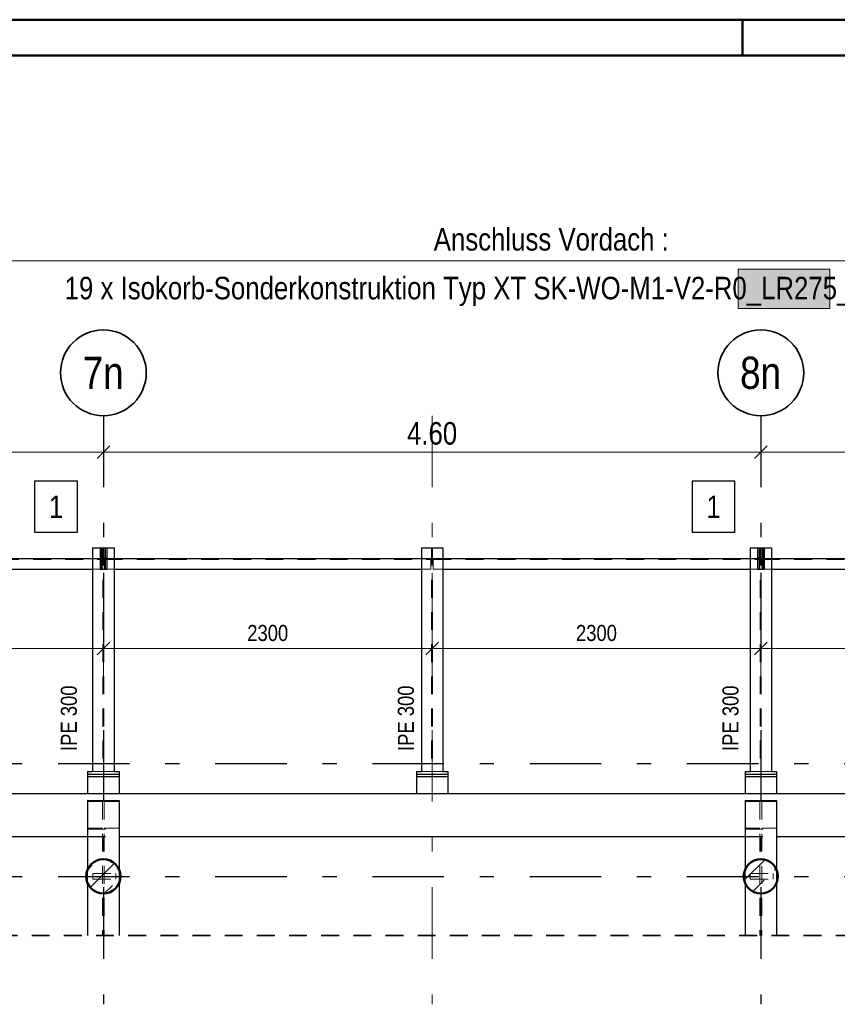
# Model space of a CAD drawing. Header units: millimetres. Extents: x 0 to 91, y -53.4 to 42.
# Tile 159 of 180: x 25.4 to 31.2, y 35.2 to 42. Entities that reach past the tile are written whole.
import ezdxf
from ezdxf.enums import TextEntityAlignment as Align

# ---------------------------------------------------------------- set-up
doc = ezdxf.new("R2010")
doc.units = ezdxf.units.MM
doc.linetypes.add('DASHDOTX2', pattern=[2, 1, -0.5, 0, -0.5])
doc.linetypes.add('HIDDEN', pattern=[0.375, 0.25, -0.125])
for name, color, linetype, lineweight in [('Achsen', 7, 'Continuous', 20), ('Schraffuren', 7, 'Continuous', 20), ('Text', 7, 'Continuous', 20)]:
    doc.layers.add(name, color=color, linetype=linetype, lineweight=lineweight)
doc.styles.add('Arial Narrow', font='ARIALN.TTF')
doc.dimstyles.new('Arch_Strakon_dimstyle', dxfattribs={"dimtxt": 1, "dimasz": 1, "dimexe": 1.25, "dimexo": 0.0625, "dimgap": 1, "dimtad": 0, "dimdec": 5, "dimzin": 12, "dimdsep": 46, "dimtxsty": 'Arial Narrow', "dimblk": 'Arrowhead_Tick', "dimsah": 1, "dimcen": 0, "dimse1": 1, "dimse2": 1, "dimclrd": 6, "dimclrt": 2, "dimazin": 0, "dimtfac": 1, "dimtdec": 4, "dimtmove": 0, "dimatfit": 3, "dimldrblk": 'NONE', "dimfxl": 1, "dimtvp": 1, "dimtolj": 1, "dimtzin": 0, "dimlwd": 13, "dimarcsym": 2})
pattern_1 = [(45, (0, 0), (-0.14142136, 0.14142136), [0.15, -0.1]), (45, (-0.07071, 0.07071), (-0.14142136, 0.14142136), [])]

# ---------------------------------------------------------------- blocks, each defined once
blk = doc.blocks.new('Arrowhead_Tick')
at = {"color": 0, "linetype": 'Continuous', "lineweight": -2}
for p, q in [((0, 20), (0, -10)), ((-1, 0), (0, 0)), ((10, 0), (0, 0))]:
    blk.add_line(p, q, dxfattribs=at)
at = {"color": 2, "linetype": 'Continuous', "lineweight": 35}
blk.add_line((4.42, 4.42), (-4.42, -4.42), dxfattribs=at)
blk = doc.blocks.new('*D24')
at = {"layer": 'Achsen', "color": 6, "linetype": 'Continuous', "lineweight": 13}
blk.add_line((21.4392, 39.0237), (26.0192, 39.0237), dxfattribs=at)
at = {"layer": 'Defpoints', "color": 0}
for p in [(21.4292, 39.2789), (26.0292, 39.2789), (26.0292, 39.0237)]:
    blk.add_point(p, dxfattribs=at)
at = {"layer": 'Achsen', "color": 6, "lineweight": 13, "xscale": 0.01, "yscale": 0.01, "zscale": 0.01}
blk.add_blockref('Arrowhead_Tick', (26.0292, 39.0237), dxfattribs=at)
at = {"layer": 'Achsen', "color": 6, "lineweight": 13, "xscale": 0.01, "yscale": 0.01, "zscale": 0.01, "rotation": 180}
blk.add_blockref('Arrowhead_Tick', (21.4292, 39.0237), dxfattribs=at)
at = {"layer": 'Achsen', "color": 2, "lineweight": -2, "insert": (23.7292, 39.1541), "char_height": 0.1575, "attachment_point": 5, "style": 'Arial Narrow'}
blk.add_mtext('\\A1;4.60', dxfattribs=at)
blk = doc.blocks.new('_None')
blk = doc.blocks.new('*D25')
at = {"layer": 'Achsen', "color": 6, "linetype": 'Continuous', "lineweight": 13}
blk.add_line((26.0392, 39.0237), (30.6192, 39.0237), dxfattribs=at)
at = {"layer": 'Defpoints', "color": 0}
for p in [(26.0292, 39.2789), (30.6292, 39.2789), (30.6292, 39.0237)]:
    blk.add_point(p, dxfattribs=at)
at = {"layer": 'Achsen', "color": 6, "lineweight": 13, "xscale": 0.01, "yscale": 0.01, "zscale": 0.01}
blk.add_blockref('Arrowhead_Tick', (30.6292, 39.0237), dxfattribs=at)
at = {"layer": 'Achsen', "color": 6, "lineweight": 13, "xscale": 0.01, "yscale": 0.01, "zscale": 0.01, "rotation": 180}
blk.add_blockref('Arrowhead_Tick', (26.0292, 39.0237), dxfattribs=at)
at = {"layer": 'Achsen', "color": 2, "lineweight": -2, "insert": (28.3292, 39.1541), "char_height": 0.1575, "attachment_point": 5, "style": 'Arial Narrow'}
blk.add_mtext('\\A1;4.60', dxfattribs=at)
blk = doc.blocks.new('*D26')
at = {"layer": 'Achsen', "color": 6, "linetype": 'Continuous', "lineweight": 13}
blk.add_line((30.6392, 39.0237), (35.2192, 39.0237), dxfattribs=at)
at = {"layer": 'Defpoints', "color": 0}
for p in [(30.6292, 39.2789), (35.2292, 39.2789), (35.2292, 39.0237)]:
    blk.add_point(p, dxfattribs=at)
at = {"layer": 'Achsen', "color": 6, "lineweight": 13, "xscale": 0.01, "yscale": 0.01, "zscale": 0.01}
blk.add_blockref('Arrowhead_Tick', (35.2292, 39.0237), dxfattribs=at)
at = {"layer": 'Achsen', "color": 6, "lineweight": 13, "xscale": 0.01, "yscale": 0.01, "zscale": 0.01, "rotation": 180}
blk.add_blockref('Arrowhead_Tick', (30.6292, 39.0237), dxfattribs=at)
at = {"layer": 'Achsen', "color": 2, "lineweight": -2, "insert": (32.9292, 39.1541), "char_height": 0.1575, "attachment_point": 5, "style": 'Arial Narrow'}
blk.add_mtext('\\A1;4.60', dxfattribs=at)
blk = doc.blocks.new('*D40')
at = {"color": 6, "linetype": 'Continuous', "lineweight": 13}
blk.add_line((23.7392, 37.65), (26.0192, 37.65), dxfattribs=at)
at = {"layer": 'Defpoints', "color": 0}
for p in [(23.7292, 39.2789), (26.0292, 39.2789), (26.0292, 37.65)]:
    blk.add_point(p, dxfattribs=at)
at = {"color": 6, "lineweight": 13, "xscale": 0.01, "yscale": 0.01, "zscale": 0.01}
blk.add_blockref('Arrowhead_Tick', (26.0292, 37.65), dxfattribs=at)
at = {"color": 6, "lineweight": 13, "xscale": 0.01, "yscale": 0.01, "zscale": 0.01, "rotation": 180}
blk.add_blockref('Arrowhead_Tick', (23.7292, 37.65), dxfattribs=at)
at = {"color": 3, "lineweight": -2, "insert": (24.8792, 37.7574), "char_height": 0.1125, "attachment_point": 5, "style": 'Arial Narrow'}
blk.add_mtext('\\A1;2300', dxfattribs=at)
blk = doc.blocks.new('*D41')
at = {"color": 6, "linetype": 'Continuous', "lineweight": 13}
blk.add_line((26.0392, 37.65), (28.3192, 37.65), dxfattribs=at)
at = {"layer": 'Defpoints', "color": 0}
for p in [(26.0292, 39.2789), (28.3292, 39.2789), (28.3292, 37.65)]:
    blk.add_point(p, dxfattribs=at)
at = {"color": 6, "lineweight": 13, "xscale": 0.01, "yscale": 0.01, "zscale": 0.01}
blk.add_blockref('Arrowhead_Tick', (28.3292, 37.65), dxfattribs=at)
at = {"color": 6, "lineweight": 13, "xscale": 0.01, "yscale": 0.01, "zscale": 0.01, "rotation": 180}
blk.add_blockref('Arrowhead_Tick', (26.0292, 37.65), dxfattribs=at)
at = {"color": 3, "lineweight": -2, "insert": (27.1792, 37.7574), "char_height": 0.1125, "attachment_point": 5, "style": 'Arial Narrow'}
blk.add_mtext('\\A1;2300', dxfattribs=at)
blk = doc.blocks.new('*D42')
at = {"color": 6, "linetype": 'Continuous', "lineweight": 13}
blk.add_line((28.3392, 37.65), (30.6192, 37.65), dxfattribs=at)
at = {"layer": 'Defpoints', "color": 0}
for p in [(28.3292, 39.2789), (30.6292, 39.2789), (30.6292, 37.65)]:
    blk.add_point(p, dxfattribs=at)
at = {"color": 6, "lineweight": 13, "xscale": 0.01, "yscale": 0.01, "zscale": 0.01}
blk.add_blockref('Arrowhead_Tick', (30.6292, 37.65), dxfattribs=at)
at = {"color": 6, "lineweight": 13, "xscale": 0.01, "yscale": 0.01, "zscale": 0.01, "rotation": 180}
blk.add_blockref('Arrowhead_Tick', (28.3292, 37.65), dxfattribs=at)
at = {"color": 3, "lineweight": -2, "insert": (29.4792, 37.7574), "char_height": 0.1125, "attachment_point": 5, "style": 'Arial Narrow'}
blk.add_mtext('\\A1;2300', dxfattribs=at)
blk = doc.blocks.new('*D43')
at = {"color": 6, "linetype": 'Continuous', "lineweight": 13}
blk.add_line((30.6392, 37.65), (32.9192, 37.65), dxfattribs=at)
at = {"layer": 'Defpoints', "color": 0}
for p in [(30.6292, 39.2789), (32.9292, 39.2789), (32.9292, 37.65)]:
    blk.add_point(p, dxfattribs=at)
at = {"color": 6, "lineweight": 13, "xscale": 0.01, "yscale": 0.01, "zscale": 0.01}
blk.add_blockref('Arrowhead_Tick', (32.9292, 37.65), dxfattribs=at)
at = {"color": 6, "lineweight": 13, "xscale": 0.01, "yscale": 0.01, "zscale": 0.01, "rotation": 180}
blk.add_blockref('Arrowhead_Tick', (30.6292, 37.65), dxfattribs=at)
at = {"color": 3, "lineweight": -2, "insert": (31.7792, 37.7574), "char_height": 0.1125, "attachment_point": 5, "style": 'Arial Narrow'}
blk.add_mtext('\\A1;2300', dxfattribs=at)

msp = doc.modelspace()

# ---------------------------------------------------------------- hatches: boundary and pattern name
at = {"lineweight": 13, "true_color": 0xe9e9e9}
msp.add_hatch(color=254, dxfattribs=at).paths.add_polyline_path([(31.1117203, 40.3045926), (31.1117203, 40.0285926), (30.4701057, 40.0285926), (30.4701057, 40.3045926)])
at = {"layer": 'Schraffuren', "lineweight": 13, "true_color": 0x91ffff}
for points in [[(26.0420942, 38.3546901), (26.0420942, 38.2046901), (26.0170942, 38.2046901), (26.0170942, 38.3546901)], [(30.6420942, 38.3546901), (30.6420942, 38.2046901), (30.6170942, 38.2046901), (30.6170942, 38.3546901)]]:
    msp.add_hatch(color=131, dxfattribs=at).paths.add_polyline_path(points)
at = {"layer": 'Schraffuren', "lineweight": 13}
h = msp.add_hatch(dxfattribs=at)
h.set_pattern_fill('bB', color=6, scale=0.01, angle=45, style=0, pattern_type=2)
h.set_pattern_definition(pattern_1)
h.paths.add_polyline_path([(26.1492156, 36.0548367), (26.1491758, 36.0579264), (26.1490565, 36.0610141), (26.1488577, 36.0640977), (26.1485796, 36.0671752), (26.1482223, 36.0702445), (26.1477861, 36.0733035), (26.1472713, 36.0763503), (26.1466783, 36.0793829), (26.1460073, 36.0823992), (26.1452589, 36.0853972), (26.1444336, 36.0883749), (26.1435318, 36.0913304), (26.1425543, 36.0942617), (26.1415016, 36.0971669), (26.1403744, 36.100044), (26.1391736, 36.1028911), (26.1378998, 36.1057064), (26.136554, 36.1084879), (26.135137, 36.1112339), (26.1336498, 36.1139424), (26.1320933, 36.1166118), (26.1304686, 36.1192402), (26.1287768, 36.1218259), (26.127019, 36.1243672), (26.1251963, 36.1268624), (26.12331, 36.1293098), (26.1213612, 36.1317078), (26.1193514, 36.1340549), (26.1172818, 36.1363495), (26.1151538, 36.13859), (26.1129689, 36.1407749), (26.1107284, 36.1429029), (26.1084338, 36.1449725), (26.1060868, 36.1469823), (26.1036887, 36.148931), (26.1012413, 36.1508174), (26.0987461, 36.1526401), (26.0962048, 36.1543979), (26.0936191, 36.1560897), (26.0909907, 36.1577144), (26.0883213, 36.1592709), (26.0856128, 36.1607581), (26.0828668, 36.1621751), (26.0800853, 36.1635209), (26.07727, 36.1647947), (26.0744229, 36.1659955), (26.0715458, 36.1671227), (26.0686407, 36.1681754), (26.0657094, 36.1691529), (26.0627538, 36.1700546), (26.0597761, 36.17088), (26.0567781, 36.1716284), (26.0537618, 36.1722993), (26.0507293, 36.1728924), (26.0476824, 36.1734072), (26.0446234, 36.1738434), (26.0415541, 36.1742006), (26.0384766, 36.1744788), (26.035393, 36.1746775), (26.0323053, 36.1747969), (26.0292156, 36.1748367), (26.0261258, 36.1747969), (26.0230381, 36.1746775), (26.0199545, 36.1744788), (26.0168771, 36.1742006), (26.0138078, 36.1738434), (26.0107487, 36.1734072), (26.0077019, 36.1728924), (26.0046693, 36.1722993), (26.001653, 36.1716284), (25.998655, 36.17088), (25.9956773, 36.1700546), (25.9927218, 36.1691529), (25.9897905, 36.1681754), (25.9868853, 36.1671227), (25.9840082, 36.1659955), (25.9811611, 36.1647947), (25.9783458, 36.1635209), (25.9755643, 36.1621751), (25.9728184, 36.1607581), (25.9701098, 36.1592709), (25.9674404, 36.1577144), (25.964812, 36.1560897), (25.9622263, 36.1543979), (25.959685, 36.1526401), (25.9571899, 36.1508174), (25.9547424, 36.148931), (25.9523444, 36.1469823), (25.9499973, 36.1449725), (25.9477028, 36.1429029), (25.9454623, 36.1407749), (25.9432773, 36.13859), (25.9411493, 36.1363495), (25.9390797, 36.1340549), (25.9370699, 36.1317078), (25.9351212, 36.1293098), (25.9332349, 36.1268624), (25.9314122, 36.1243672), (25.9296543, 36.1218259), (25.9279625, 36.1192402), (25.9263378, 36.1166118), (25.9247813, 36.1139424), (25.9232941, 36.1112339), (25.9218771, 36.1084879), (25.9205313, 36.1057064), (25.9192575, 36.1028911), (25.9180567, 36.100044), (25.9169296, 36.0971669), (25.9158769, 36.0942617), (25.9148993, 36.0913304), (25.9139976, 36.0883749), (25.9131722, 36.0853972), (25.9124238, 36.0823992), (25.9117529, 36.0793829), (25.9111598, 36.0763503), (25.910645, 36.0733035), (25.9102089, 36.0702445), (25.9098516, 36.0671752), (25.9095735, 36.0640977), (25.9093747, 36.0610141), (25.9092554, 36.0579264), (25.9092156, 36.0548367), (25.9092554, 36.0517469), (25.9093747, 36.0486592), (25.9095735, 36.0455756), (25.9098516, 36.0424981), (25.9102089, 36.0394289), (25.910645, 36.0363698), (25.9111598, 36.033323), (25.9117529, 36.0302904), (25.9124238, 36.0272741), (25.9131722, 36.0242761), (25.9139976, 36.0212984), (25.9148993, 36.0183429), (25.9158769, 36.0154116), (25.9169296, 36.0125064), (25.9180567, 36.0096293), (25.9192575, 36.0067822), (25.9205313, 36.0039669), (25.9218771, 36.0011854), (25.9232941, 35.9984394), (25.9247813, 35.9957309), (25.9263378, 35.9930615), (25.9279625, 35.9904331), (25.9296543, 35.9878474), (25.9314122, 35.9853061), (25.9332349, 35.9828109), (25.9351212, 35.9803635), (25.9370699, 35.9779655), (25.9390797, 35.9756184), (25.9411493, 35.9733239), (25.9432773, 35.9710834), (25.9454623, 35.9688984), (25.9477028, 35.9667704), (25.9499973, 35.9647008), (25.9523444, 35.962691), (25.9547424, 35.9607423), (25.9571899, 35.9588559), (25.959685, 35.9570333), (25.9622263, 35.9552754), (25.964812, 35.9535836), (25.9674404, 35.9519589), (25.9701098, 35.9504024), (25.9728184, 35.9489152), (25.9755643, 35.9474982), (25.9783458, 35.9461524), (25.9811611, 35.9448786), (25.9840082, 35.9436778), (25.9868853, 35.9425506), (25.9897905, 35.941498), (25.9927218, 35.9405204), (25.9956773, 35.9396187), (25.998655, 35.9387933), (26.001653, 35.9380449), (26.0046693, 35.937374), (26.0077019, 35.9367809), (26.0107487, 35.9362661), (26.0138078, 35.9358299), (26.0168771, 35.9354727), (26.0199545, 35.9351946), (26.0230381, 35.9349958), (26.0261258, 35.9348764), (26.0292156, 35.9348367), (26.0323053, 35.9348764), (26.035393, 35.9349958), (26.0384766, 35.9351946), (26.0415541, 35.9354727), (26.0446234, 35.9358299), (26.0476824, 35.9362661), (26.0507293, 35.9367809), (26.0537618, 35.937374), (26.0567781, 35.9380449), (26.0597761, 35.9387933), (26.0627538, 35.9396187), (26.0657094, 35.9405204), (26.0686407, 35.941498), (26.0715458, 35.9425506), (26.0744229, 35.9436778), (26.07727, 35.9448786), (26.0800853, 35.9461524), (26.0828668, 35.9474982), (26.0856128, 35.9489152), (26.0883213, 35.9504024), (26.0909907, 35.9519589), (26.0936191, 35.9535836), (26.0962048, 35.9552754), (26.0987461, 35.9570333), (26.1012413, 35.9588559), (26.1036887, 35.9607423), (26.1060868, 35.962691), (26.1084338, 35.9647008), (26.1107284, 35.9667704), (26.1129689, 35.9688984), (26.1151538, 35.9710834), (26.1172818, 35.9733239), (26.1193514, 35.9756184), (26.1213612, 35.9779655), (26.12331, 35.9803635), (26.1251963, 35.9828109), (26.127019, 35.9853061), (26.1287768, 35.9878474), (26.1304686, 35.9904331), (26.1320933, 35.9930615), (26.1336498, 35.9957309), (26.135137, 35.9984394), (26.136554, 36.0011854), (26.1378998, 36.0039669), (26.1391736, 36.0067822), (26.1403744, 36.0096293), (26.1415016, 36.0125064), (26.1425543, 36.0154116), (26.1435318, 36.0183429), (26.1444336, 36.0212984), (26.1452589, 36.0242761), (26.1460073, 36.0272741), (26.1466783, 36.0302904), (26.1472713, 36.033323), (26.1477861, 36.0363698), (26.1482223, 36.0394289), (26.1485796, 36.0424981), (26.1488577, 36.0455756), (26.1490565, 36.0486592), (26.1491758, 36.0517469)])
h = msp.add_hatch(dxfattribs=at)
h.set_pattern_fill('bB', color=6, scale=0.01, angle=45, style=0, pattern_type=2)
h.set_pattern_definition(pattern_1)
h.paths.add_polyline_path([(30.7492212, 36.0548367), (30.7491814, 36.0579264), (30.7490621, 36.0610141), (30.7488633, 36.0640977), (30.7485852, 36.0671752), (30.7482279, 36.0702445), (30.7477917, 36.0733035), (30.7472769, 36.0763503), (30.7466839, 36.0793829), (30.7460129, 36.0823992), (30.7452645, 36.0853972), (30.7444392, 36.0883749), (30.7435374, 36.0913304), (30.7425599, 36.0942617), (30.7415072, 36.0971669), (30.7403801, 36.100044), (30.7391792, 36.1028911), (30.7379055, 36.1057064), (30.7365596, 36.1084879), (30.7351426, 36.1112339), (30.7336554, 36.1139424), (30.7320989, 36.1166118), (30.7304743, 36.1192402), (30.7287824, 36.1218259), (30.7270246, 36.1243672), (30.7252019, 36.1268624), (30.7233156, 36.1293098), (30.7213668, 36.1317078), (30.719357, 36.1340549), (30.7172874, 36.1363495), (30.7151594, 36.13859), (30.7129745, 36.1407749), (30.710734, 36.1429029), (30.7084394, 36.1449725), (30.7060924, 36.1469823), (30.7036943, 36.148931), (30.7012469, 36.1508174), (30.6987517, 36.1526401), (30.6962104, 36.1543979), (30.6936247, 36.1560897), (30.6909963, 36.1577144), (30.688327, 36.1592709), (30.6856184, 36.1607581), (30.6828724, 36.1621751), (30.6800909, 36.1635209), (30.6772757, 36.1647947), (30.6744285, 36.1659955), (30.6715514, 36.1671227), (30.6686463, 36.1681754), (30.665715, 36.1691529), (30.6627595, 36.1700546), (30.6597817, 36.17088), (30.6567837, 36.1716284), (30.6537674, 36.1722993), (30.6507349, 36.1728924), (30.6476881, 36.1734072), (30.644629, 36.1738434), (30.6415597, 36.1742006), (30.6384822, 36.1744788), (30.6353986, 36.1746775), (30.6323109, 36.1747969), (30.6292212, 36.1748367), (30.6261314, 36.1747969), (30.6230437, 36.1746775), (30.6199601, 36.1744788), (30.6168827, 36.1742006), (30.6138134, 36.1738434), (30.6107543, 36.1734072), (30.6077075, 36.1728924), (30.6046749, 36.1722993), (30.6016587, 36.1716284), (30.5986607, 36.17088), (30.5956829, 36.1700546), (30.5927274, 36.1691529), (30.5897961, 36.1681754), (30.5868909, 36.1671227), (30.5840138, 36.1659955), (30.5811667, 36.1647947), (30.5783515, 36.1635209), (30.5755699, 36.1621751), (30.572824, 36.1607581), (30.5701154, 36.1592709), (30.567446, 36.1577144), (30.5648176, 36.1560897), (30.5622319, 36.1543979), (30.5596907, 36.1526401), (30.5571955, 36.1508174), (30.554748, 36.148931), (30.55235, 36.1469823), (30.5500029, 36.1449725), (30.5477084, 36.1429029), (30.5454679, 36.1407749), (30.5432829, 36.13859), (30.5411549, 36.1363495), (30.5390854, 36.1340549), (30.5370755, 36.1317078), (30.5351268, 36.1293098), (30.5332405, 36.1268624), (30.5314178, 36.1243672), (30.5296599, 36.1218259), (30.5279681, 36.1192402), (30.5263434, 36.1166118), (30.524787, 36.1139424), (30.5232997, 36.1112339), (30.5218827, 36.1084879), (30.5205369, 36.1057064), (30.5192632, 36.1028911), (30.5180623, 36.100044), (30.5169352, 36.0971669), (30.5158825, 36.0942617), (30.5149049, 36.0913304), (30.5140032, 36.0883749), (30.5131779, 36.0853972), (30.5124295, 36.0823992), (30.5117585, 36.0793829), (30.5111654, 36.0763503), (30.5106506, 36.0733035), (30.5102145, 36.0702445), (30.5098572, 36.0671752), (30.5095791, 36.0640977), (30.5093803, 36.0610141), (30.509261, 36.0579264), (30.5092212, 36.0548367), (30.509261, 36.0517469), (30.5093803, 36.0486592), (30.5095791, 36.0455756), (30.5098572, 36.0424981), (30.5102145, 36.0394289), (30.5106506, 36.0363698), (30.5111654, 36.033323), (30.5117585, 36.0302904), (30.5124295, 36.0272741), (30.5131779, 36.0242761), (30.5140032, 36.0212984), (30.5149049, 36.0183429), (30.5158825, 36.0154116), (30.5169352, 36.0125064), (30.5180623, 36.0096293), (30.5192632, 36.0067822), (30.5205369, 36.0039669), (30.5218827, 36.0011854), (30.5232997, 35.9984394), (30.524787, 35.9957309), (30.5263434, 35.9930615), (30.5279681, 35.9904331), (30.5296599, 35.9878474), (30.5314178, 35.9853061), (30.5332405, 35.9828109), (30.5351268, 35.9803635), (30.5370755, 35.9779655), (30.5390854, 35.9756184), (30.5411549, 35.9733239), (30.5432829, 35.9710834), (30.5454679, 35.9688984), (30.5477084, 35.9667704), (30.5500029, 35.9647008), (30.55235, 35.962691), (30.554748, 35.9607423), (30.5571955, 35.9588559), (30.5596907, 35.9570333), (30.5622319, 35.9552754), (30.5648176, 35.9535836), (30.567446, 35.9519589), (30.5701154, 35.9504024), (30.572824, 35.9489152), (30.5755699, 35.9474982), (30.5783515, 35.9461524), (30.5811667, 35.9448786), (30.5840138, 35.9436778), (30.5868909, 35.9425506), (30.5897961, 35.941498), (30.5927274, 35.9405204), (30.5956829, 35.9396187), (30.5986607, 35.9387933), (30.6016587, 35.9380449), (30.6046749, 35.937374), (30.6077075, 35.9367809), (30.6107543, 35.9362661), (30.6138134, 35.9358299), (30.6168827, 35.9354727), (30.6199601, 35.9351946), (30.6230437, 35.9349958), (30.6261314, 35.9348764), (30.6292212, 35.9348367), (30.6323109, 35.9348764), (30.6353986, 35.9349958), (30.6384822, 35.9351946), (30.6415597, 35.9354727), (30.644629, 35.9358299), (30.6476881, 35.9362661), (30.6507349, 35.9367809), (30.6537674, 35.937374), (30.6567837, 35.9380449), (30.6597817, 35.9387933), (30.6627595, 35.9396187), (30.665715, 35.9405204), (30.6686463, 35.941498), (30.6715514, 35.9425506), (30.6744285, 35.9436778), (30.6772757, 35.9448786), (30.6800909, 35.9461524), (30.6828724, 35.9474982), (30.6856184, 35.9489152), (30.688327, 35.9504024), (30.6909963, 35.9519589), (30.6936247, 35.9535836), (30.6962104, 35.9552754), (30.6987517, 35.9570333), (30.7012469, 35.9588559), (30.7036943, 35.9607423), (30.7060924, 35.962691), (30.7084394, 35.9647008), (30.710734, 35.9667704), (30.7129745, 35.9688984), (30.7151594, 35.9710834), (30.7172874, 35.9733239), (30.719357, 35.9756184), (30.7213668, 35.9779655), (30.7233156, 35.9803635), (30.7252019, 35.9828109), (30.7270246, 35.9853061), (30.7287824, 35.9878474), (30.7304743, 35.9904331), (30.7320989, 35.9930615), (30.7336554, 35.9957309), (30.7351426, 35.9984394), (30.7365596, 36.0011854), (30.7379055, 36.0039669), (30.7391792, 36.0067822), (30.7403801, 36.0096293), (30.7415072, 36.0125064), (30.7425599, 36.0154116), (30.7435374, 36.0183429), (30.7444392, 36.0212984), (30.7452645, 36.0242761), (30.7460129, 36.0272741), (30.7466839, 36.0302904), (30.7472769, 36.033323), (30.7477917, 36.0363698), (30.7482279, 36.0394289), (30.7485852, 36.0424981), (30.7488633, 36.0455756), (30.7490621, 36.0486592), (30.7491814, 36.0517469)])

# ---------------------------------------------------------------- linework, layer by layer
at = {"color": 4, "linetype": 'Continuous', "lineweight": 50}
for p, q in [((87.5, 42.05), (0, 42.05)), ((87.25, 41.8), (1, 41.8))]:
    msp.add_line(p, q, dxfattribs=at)
at = {"color": 4, "linetype": 'Continuous', "lineweight": 50, "ltscale": 0.2}
msp.add_line((30.5, 42.05), (30.5, 41.8), dxfattribs=at)
at = {"color": 6, "linetype": 'Continuous', "lineweight": 13}
for p, q in [((7.8257967, 40.3614784), (49.1695758, 40.3614784)), ((30.4701057, 40.0285926), (30.4701057, 40.3045926)), ((30.4701057, 40.3045926), (31.1117203, 40.3045926)), ((31.1117203, 40.3045926), (31.1117203, 40.0285926)), ((31.1117203, 40.0285926), (30.4701057, 40.0285926))]:
    msp.add_line(p, q, dxfattribs=at)
at = {"color": 3, "linetype": 'Continuous', "lineweight": 25}
for p, q in [((25.8475656, 38.8200347), (25.5483406, 38.8200347)), ((25.5483406, 38.8200347), (25.5483406, 38.4625347)), ((25.8475656, 38.4625347), (25.8475656, 38.8200347)), ((30.4475885, 38.8200347), (30.1483635, 38.8200347)), ((30.1483635, 38.8200347), (30.1483635, 38.4625347)), ((30.4475885, 38.4625347), (30.4475885, 38.8200347)), ((25.5483406, 38.4625347), (25.8475656, 38.4625347)), ((30.1483635, 38.4625347), (30.4475885, 38.4625347)), ((25.9542423, 38.3546901), (26.0066423, 38.3546901)), ((25.9542423, 38.3546901), (25.9542423, 36.78984)), ((26.0066423, 38.3546901), (26.0166423, 38.3546901)), ((26.0066423, 38.3546901), (26.0066423, 38.2046901)), ((26.0166423, 38.3546901), (26.0170942, 38.3546901)), ((26.0166423, 38.3546901), (26.0166423, 38.2046901)), ((26.0420942, 38.3546901), (26.0426423, 38.3546901)), ((26.0426423, 38.3546901), (26.0526423, 38.3546901)), ((26.0426423, 38.3546901), (26.0426423, 38.2046901)), ((26.0526423, 38.3546901), (26.1042423, 38.3546901)), ((26.0526423, 38.3546901), (26.0526423, 38.2046901)), ((26.1042423, 38.3546901), (26.1042423, 36.78984)), ((28.2541423, 38.3546901), (28.4041423, 38.3546901)), ((28.2541423, 38.3546901), (28.2541423, 36.78984)), ((28.4041423, 38.3546901), (28.4041423, 36.78984)), ((30.5542423, 38.3546901), (30.6066423, 38.3546901)), ((30.5542423, 38.3546901), (30.5542423, 36.78984)), ((30.6066423, 38.3546901), (30.6166423, 38.3546901)), ((30.6066423, 38.3546901), (30.6066423, 38.2046901)), ((30.6166423, 38.3546901), (30.6170942, 38.3546901)), ((30.6166423, 38.3546901), (30.6166423, 38.2046901)), ((30.6420942, 38.3546901), (30.6426423, 38.3546901)), ((30.6426423, 38.3546901), (30.6526423, 38.3546901)), ((30.6426423, 38.3546901), (30.6426423, 38.2046901)), ((30.6526423, 38.3546901), (30.7042423, 38.3546901)), ((30.6526423, 38.3546901), (30.6526423, 38.2046901)), ((30.7042423, 38.3546901), (30.7042423, 36.78984)), ((23.8041423, 38.2796901), (25.9542423, 38.2796901)), ((26.1042423, 38.2796901), (28.2541423, 38.2796901)), ((28.4041423, 38.2796901), (30.5542423, 38.2796901)), ((30.7042423, 38.2796901), (32.8541423, 38.2796901)), ((23.8041423, 38.2046901), (25.9542423, 38.2046901)), ((26.0066423, 38.2046901), (26.0166423, 38.2046901)), ((26.0426423, 38.2046901), (26.0526423, 38.2046901)), ((26.1042423, 38.2046901), (28.2541423, 38.2046901)), ((28.4041423, 38.2046901), (30.5542423, 38.2046901)), ((30.6066423, 38.2046901), (30.6166423, 38.2046901)), ((30.6426423, 38.2046901), (30.6526423, 38.2046901)), ((30.7042423, 38.2046901), (32.8541423, 38.2046901)), ((25.9192104, 36.75484), (26.1391919, 36.75484)), ((25.9192423, 36.78984), (25.9542423, 36.78984)), ((25.9192423, 36.78984), (25.9192423, 36.76984)), ((25.9192423, 36.76984), (26.1392423, 36.76984)), ((25.9192423, 36.76984), (25.9192423, 36.75484)), ((25.9192423, 36.75484), (25.9192423, 36.6348367)), ((26.1042423, 36.78984), (26.1392423, 36.78984)), ((26.1392423, 36.78984), (26.1392423, 36.76984)), ((26.1392423, 36.76984), (26.1392423, 36.75484)), ((26.1392423, 36.75484), (26.1392423, 36.6348367)), ((28.2191104, 36.75484), (28.4390919, 36.75484)), ((28.2191423, 36.78984), (28.2541423, 36.78984)), ((28.2191423, 36.78984), (28.2191423, 36.76984)), ((28.2191423, 36.76984), (28.4391423, 36.76984)), ((28.2191423, 36.76984), (28.2191423, 36.75484)), ((28.2191423, 36.75484), (28.2191423, 36.6348367)), ((28.4041423, 36.78984), (28.4391423, 36.78984)), ((28.4391423, 36.78984), (28.4391423, 36.76984)), ((28.4391423, 36.76984), (28.4391423, 36.75484)), ((28.4391423, 36.75484), (28.4391423, 36.6348367)), ((30.5192104, 36.75484), (30.7391919, 36.75484)), ((30.5192423, 36.78984), (30.5542423, 36.78984)), ((30.5192423, 36.78984), (30.5192423, 36.76984)), ((30.5192423, 36.76984), (30.7392423, 36.76984)), ((30.5192423, 36.76984), (30.5192423, 36.75484)), ((30.5192423, 36.75484), (30.5192423, 36.6348367)), ((30.7042423, 36.78984), (30.7392423, 36.78984)), ((30.7392423, 36.78984), (30.7392423, 36.76984)), ((30.7392423, 36.76984), (30.7392423, 36.75484)), ((30.7392423, 36.75484), (30.7392423, 36.6348367)), ((7.4587875, 36.6348367), (49.1995346, 36.6348367)), ((25.9192156, 36.5848367), (26.1392156, 36.5848367)), ((25.9192423, 36.5848367), (25.9192423, 36.102428)), ((26.1392423, 36.5848367), (26.1392423, 36.1023279)), ((30.5192212, 36.5848367), (30.7392212, 36.5848367)), ((30.5192423, 36.5848367), (30.5192423, 36.1024175)), ((30.7392423, 36.5848367), (30.7392423, 36.1023384)), ((21.5392423, 36.3348779), (25.9192423, 36.3348779)), ((26.1392423, 36.3348779), (30.5192423, 36.3348779)), ((30.7392423, 36.3348779), (35.1187883, 36.3348779)), ((25.9192423, 36.0072453), (25.9192423, 35.6411873)), ((26.1392423, 36.0073454), (26.1392423, 35.6411873)), ((30.5192423, 36.0072558), (30.5192423, 35.6411873)), ((30.7392423, 36.0073349), (30.7392423, 35.6411873))]:
    msp.add_line(p, q, dxfattribs=at)
at = {"color": 6, "linetype": 'HIDDEN', "lineweight": 13, "ltscale": 0.5}
for p, q in [((26.0256923, 38.3546901), (26.0256923, 36.78984)), ((26.0327923, 38.3546901), (26.0327923, 36.78984)), ((28.3255923, 38.3546901), (28.3255923, 36.78984)), ((28.3326923, 38.3546901), (28.3326923, 36.78984)), ((30.6256923, 38.3546901), (30.6256923, 36.78984)), ((30.6327923, 38.3546901), (30.6327923, 36.78984)), ((23.7378923, 38.2711901), (26.0206923, 38.2711901)), ((25.9542423, 38.2796901), (26.0206923, 38.2796901)), ((26.0066423, 38.2861901), (26.0166423, 38.2861901)), ((26.0066423, 38.2731901), (26.0166423, 38.2731901)), ((26.0206923, 38.2796901), (26.0206923, 38.2046901)), ((26.0377923, 38.2796901), (26.1042423, 38.2796901)), ((26.0377923, 38.2796901), (26.0377923, 38.2046901)), ((26.0377923, 38.2711901), (28.3205923, 38.2711901)), ((26.0426423, 38.2861901), (26.0526423, 38.2861901)), ((26.0426423, 38.2731901), (26.0526423, 38.2731901)), ((28.2541423, 38.2796901), (28.3205923, 38.2796901)), ((28.3205923, 38.2796901), (28.3205923, 38.2046901)), ((28.3378923, 38.2796901), (28.4041423, 38.2796901)), ((28.3378923, 38.2796901), (28.3378923, 38.2046901)), ((28.3378923, 38.2711901), (30.6206923, 38.2711901)), ((30.5542423, 38.2796901), (30.6206923, 38.2796901)), ((30.6066423, 38.2861901), (30.6166423, 38.2861901)), ((30.6066423, 38.2731901), (30.6166423, 38.2731901)), ((30.6206923, 38.2796901), (30.6206923, 38.2046901)), ((30.6377923, 38.2796901), (30.7042423, 38.2796901)), ((30.6377923, 38.2796901), (30.6377923, 38.2046901)), ((30.6377923, 38.2711901), (32.9205923, 38.2711901)), ((30.6426423, 38.2861901), (30.6526423, 38.2861901)), ((30.6426423, 38.2731901), (30.6526423, 38.2731901)), ((25.9542423, 38.2046901), (26.0066423, 38.2046901)), ((26.0166423, 38.2046901), (26.0170942, 38.2046901)), ((26.0420942, 38.2046901), (26.0426423, 38.2046901)), ((26.0526423, 38.2046901), (26.1042423, 38.2046901)), ((28.2541423, 38.2046901), (28.3205923, 38.2046901)), ((28.3378923, 38.2046901), (28.4041423, 38.2046901)), ((30.5542423, 38.2046901), (30.6066423, 38.2046901)), ((30.6166423, 38.2046901), (30.6170942, 38.2046901)), ((30.6420942, 38.2046901), (30.6426423, 38.2046901)), ((30.6526423, 38.2046901), (30.7042423, 38.2046901)), ((25.9542423, 36.78984), (26.0256923, 36.78984)), ((26.0327923, 36.78984), (26.1042423, 36.78984)), ((28.2541423, 36.78984), (28.3255923, 36.78984)), ((28.3326923, 36.78984), (28.4041423, 36.78984)), ((30.5542423, 36.78984), (30.6256923, 36.78984)), ((30.6327923, 36.78984), (30.7042423, 36.78984)), ((25.9192423, 36.5785034), (26.0232156, 36.5785034)), ((26.0232156, 36.5785034), (26.0232156, 35.6411873)), ((26.0352156, 36.5785034), (26.1392156, 36.5785034)), ((26.0352156, 36.5785034), (26.0352156, 35.6411873)), ((30.5192423, 36.5785034), (30.6232212, 36.5785034)), ((30.6232212, 36.5785034), (30.6232212, 35.6411873)), ((30.6352212, 36.5785034), (30.7392212, 36.5785034)), ((30.6352212, 36.5785034), (30.6352212, 35.6411873)), ((25.9192156, 36.3911732), (26.0232156, 36.3911732)), ((25.9192156, 36.38484), (26.1392156, 36.38484)), ((26.0352156, 36.3911732), (26.1392156, 36.3911732)), ((30.5192212, 36.3911732), (30.6232212, 36.3911732)), ((30.5192212, 36.38484), (30.7392212, 36.38484)), ((30.6352212, 36.3911732), (30.7392212, 36.3911732)), ((25.9192423, 36.102428), (25.9192423, 36.0072453)), ((25.9556541, 36.0749294), (26.1156541, 36.0749301)), ((25.9556541, 36.0748367), (25.9556541, 36.0348367)), ((26.1156541, 36.0748367), (26.1156541, 36.0348367)), ((26.1392423, 36.1023279), (26.1392423, 36.0073454)), ((30.5192423, 36.1024175), (30.5192423, 36.0072558)), ((30.5556597, 36.074951), (30.7156597, 36.0749517)), ((30.5556597, 36.0748367), (30.5556597, 36.0348367)), ((30.7156597, 36.0748367), (30.7156597, 36.0348367)), ((30.7392423, 36.1023384), (30.7392423, 36.0073349)), ((25.9556541, 36.0348367), (26.1156541, 36.0348367)), ((30.5556597, 36.0348367), (30.7156597, 36.0348367))]:
    msp.add_line(p, q, dxfattribs=at)
at = {"color": 3, "linetype": 'HIDDEN', "lineweight": 25, "ltscale": 0.5}
for p, q in [((30.5192104, 36.6337367), (30.7391919, 36.6337367)), ((30.5192423, 36.6348367), (30.5192423, 36.6337367)), ((30.7392423, 36.6348367), (30.7392423, 36.6337367)), ((25.9192423, 36.3348779), (26.1392423, 36.3348779)), ((30.5192423, 36.3348779), (30.7392423, 36.3348779))]:
    msp.add_line(p, q, dxfattribs=at)
at = {"color": 2, "linetype": 'HIDDEN', "lineweight": 35, "ltscale": 0.5}
msp.add_line((8.2034171, 35.6411873), (49.4495346, 35.6411873), dxfattribs=at)
at = {"color": 4, "linetype": 'Continuous', "lineweight": 50}
for centre in [(26.0292156, 36.0548367), (30.6292212, 36.0548367)]:
    msp.add_circle(centre, 0.12, dxfattribs=at)
at = {"layer": 'Achsen', "color": 3, "linetype": 'DASHDOTX2', "lineweight": 25, "ltscale": 0.5}
for p, q in [((26.0291848, 39.278909), (26.0291848, 35.159516)), ((30.6291848, 39.278909), (30.6291848, 35.159516)), ((4.8121848, 38.2797364), (50.98708, 38.2797364)), ((4.8121848, 36.8447364), (50.98708, 36.8447364)), ((4.8121848, 36.0547364), (50.98708, 36.0547364))]:
    msp.add_line(p, q, dxfattribs=at)
at = {"layer": 'Achsen', "color": 9, "linetype": 'DASHDOTX2', "lineweight": 0, "ltscale": 0.5}
msp.add_line((28.3291848, 39.278909), (28.3291848, 35.159516), dxfattribs=at)
at = {"layer": 'Achsen', "color": 2, "linetype": 'Continuous', "lineweight": 35}
for centre in [(26.0291848, 39.578909), (30.6291848, 39.578909)]:
    msp.add_circle(centre, 0.3, dxfattribs=at)
at = {"layer": 'Text', "color": 3, "linetype": 'Continuous', "lineweight": 25}
for p, q in [((26.0170942, 38.3546901), (26.0420942, 38.3546901)), ((26.0170942, 38.3546901), (26.0170942, 38.2046901)), ((26.0420942, 38.3546901), (26.0420942, 38.2046901)), ((30.6170942, 38.3546901), (30.6420942, 38.3546901)), ((30.6170942, 38.3546901), (30.6170942, 38.2046901)), ((30.6420942, 38.3546901), (30.6420942, 38.2046901)), ((26.0170942, 38.2046901), (26.0420942, 38.2046901)), ((30.6170942, 38.2046901), (30.6420942, 38.2046901))]:
    msp.add_line(p, q, dxfattribs=at)

# ---------------------------------------------------------------- texts
at = {"color": 2, "lineweight": 35, "style": 'Arial Narrow'}
for s, p in [('Anschluss Vordach :', (28.3409286, 40.4345092)), ('19 x Isokorb-Sonderkonstruktion Typ XT SK-WO-M1-V2-R0_LR275_X120_H280-L220-D16', (25.75839, 40.093095)), ('1', (25.6483406, 38.5625347)), ('1', (30.2483635, 38.5625347))]:
    msp.add_text(s, height=0.1575, dxfattribs=at).set_placement(p)
at = {"layer": 'Achsen', "color": 4, "lineweight": 50, "style": 'Arial Narrow'}
for s, p in [('7n', (26.0275848, 39.578909)), ('8n', (30.6275848, 39.578909))]:
    msp.add_text(s, height=0.225, dxfattribs=at).set_placement(p, align=Align.MIDDLE_CENTER)
at = {"layer": 'Text', "color": 3, "lineweight": 25, "style": 'Arial Narrow'}
for p in [(25.8439351, 36.9321524), (28.2021337, 36.9321524), (30.4729917, 36.9321524)]:
    msp.add_text('IPE 300', height=0.1125, rotation=90, dxfattribs=at).set_placement(p)

# ---------------------------------------------------------------- dimensions: what is measured, and where the dimension line sits
at = {"lineweight": -2}
for base, p1, p2, picture, middle in [((26.0291848, 37.65), (23.7291848, 39.278909), (26.0291848, 39.278909), '*D40', (24.8791848, 37.65)), ((28.3291848, 37.65), (26.0291848, 39.278909), (28.3291848, 39.278909), '*D41', (27.1791848, 37.65)), ((30.6291848, 37.65), (28.3291848, 39.278909), (30.6291848, 39.278909), '*D42', (29.4791848, 37.65)), ((32.9291848, 37.65), (30.6291848, 39.278909), (32.9291848, 39.278909), '*D43', (31.7791848, 37.65))]:
    dim = msp.add_linear_dim(base=base, p1=p1, p2=p2, text='2300', dimstyle='Arch_Strakon_dimstyle', override={"dimscale": 0.01, "dimtxt": 11.25, "dimasz": 1, "dimgap": 5, "dimtad": 1, "dimjust": 0, "dimtih": 0, "dimtoh": 0, "dimdec": 3, "dimdsep": 46, "dimtxsty": 'Arial Narrow', "dimclrd": 6, "dimclrt": 3, "dimtix": 1, "dimtofl": 255, "dimtmove": 0, "dimatfit": 2, "dimfxl": 0, "dimfxlon": 0, "dimtvp": 44.444444, "dimlwd": 13}, dxfattribs=at)
    dim.commit()
    dim.dimension.update_dxf_attribs({"geometry": picture, "text_midpoint": middle, "dimtype": 160})
at = {"layer": 'Achsen', "lineweight": -2}
for base, p1, p2, picture, middle in [((26.0291848, 39.0236797), (21.4291848, 39.278909), (26.0291848, 39.278909), '*D24', (23.7291848, 39.0236797)), ((30.6291848, 39.0236797), (26.0291848, 39.278909), (30.6291848, 39.278909), '*D25', (28.3291848, 39.0236797)), ((35.2291848, 39.0236797), (30.6291848, 39.278909), (35.2291848, 39.278909), '*D26', (32.9291848, 39.0236797))]:
    dim = msp.add_linear_dim(base=base, p1=p1, p2=p2, text='4.60', dimstyle='Arch_Strakon_dimstyle', override={"dimscale": 0.01, "dimtxt": 15.75, "dimasz": 1, "dimgap": 5, "dimtad": 1, "dimjust": 0, "dimtih": 0, "dimtoh": 0, "dimdec": 4, "dimdsep": 46, "dimtxsty": 'Arial Narrow', "dimclrd": 6, "dimclrt": 2, "dimtix": 1, "dimtofl": 255, "dimtmove": 0, "dimatfit": 2, "dimfxl": 0, "dimfxlon": 0, "dimtvp": 31.746032, "dimlwd": 13}, dxfattribs=at)
    dim.commit()
    dim.dimension.update_dxf_attribs({"geometry": picture, "text_midpoint": middle, "dimtype": 160})

doc.saveas('drawing.dxf')
